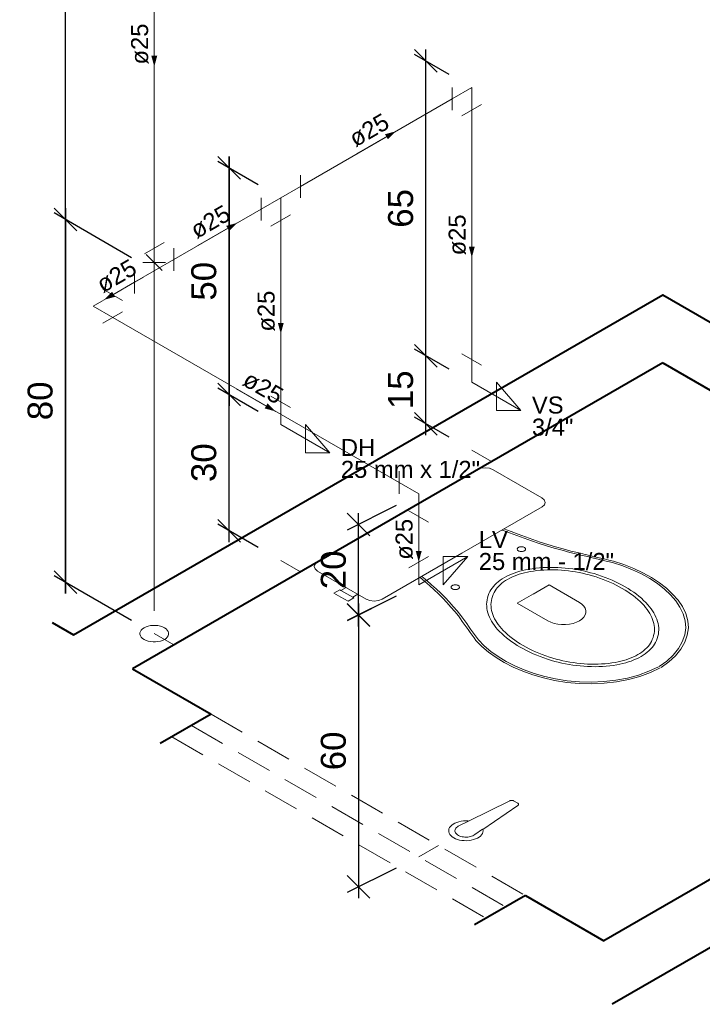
# Model space of a CAD drawing. Header units: millimetres. Extents: x -2027.9 to -2013.8, y -4155.9 to -4136.6.
# Tile 1 of 3: x -2025.8 to -2019.8, y -4154 to -4145.3. Entities that reach past the tile are written whole.
import ezdxf

# ---------------------------------------------------------------- set-up
doc = ezdxf.new("R2010")
doc.units = ezdxf.units.MM
doc.header["$MEASUREMENT"] = 0
doc.linetypes.add('HIDDEN2', pattern=[0.47625, 0.3175, -0.15875])
for name, color, linetype, lineweight in [('AF-Condutos', 4, 'Continuous', 5), ('AF-Conexões', 9, 'Continuous', 5), ('AF-Sentido conduto', 9, 'Continuous', 5), ('AF-Textos conduto', 7, 'Continuous', 5), ('Cotas', 1, 'Continuous', 5), ('MB_ALVENARIA', 7, 'Continuous', 40), ('MB_ESQUADRIA', 7, 'Continuous', 5), ('MB_MOBILIÁRIO', 8, 'Continuous', 13), ('Nível 1', 7, 'Continuous', 5), ('Texto da cota', 7, 'Continuous', 5), ('Textos', 7, 'Continuous', 5)]:
    doc.layers.add(name, color=color, linetype=linetype, lineweight=lineweight)
doc.styles.add('Arial', font='arial.ttf')
doc.dimstyles.new('UM_25.000000', dxfattribs={"dimtxt": 0.18, "dimasz": 0.2, "dimexe": 0.1, "dimexo": 0.2, "dimgap": 0, "dimtad": 1, "dimtih": 1, "dimtoh": 1, "dimdec": 1, "dimlfac": 25, "dimzin": 0, "dimdsep": 46, "dimtxsty": 'Standard', "dimcen": 0.09, "dimdle": 0.1, "dimadec": 1, "dimazin": 2, "dimtfac": 1, "dimtdec": 4, "dimtofl": 0, "dimtmove": 0, "dimatfit": 3, "dimfxl": 1, "dimtolj": 1, "dimarcsym": 0})

# ---------------------------------------------------------------- blocks, each defined once
blk = doc.blocks.new('_Oblique')
at = {"color": 0, "linetype": 'ByBlock', "lineweight": -2}
blk.add_line((-0.5, -0.5), (0.5, 0.5), dxfattribs=at)
blk = doc.blocks.new('*D6')
at = {"layer": 'Cotas', "color": 0, "lineweight": -2, "transparency": 16777216}
for p, q in [((-2022.5046, -4150.3544), (-2022.9348, -4150.5704)), ((-2022.8348, -4150.4202), (-2022.8348, -4153.0202)), ((-2022.5046, -4152.7544), (-2022.9348, -4152.9704))]:
    blk.add_line(p, q, dxfattribs=at)
at = {"layer": 'Defpoints', "color": 0, "transparency": 16777216}
for p in [(-2022.3046, -4150.254), (-2022.3046, -4152.654), (-2022.8348, -4152.9202)]:
    blk.add_point(p, dxfattribs=at)
at = {"layer": 'Cotas', "color": 0, "lineweight": -2, "transparency": 16777216, "xscale": 0.2, "yscale": 0.2, "zscale": 0.2}
for p, rotation in [((-2022.8348, -4150.5202), 90), ((-2022.8348, -4152.9202), 270)]:
    blk.add_blockref('_Oblique', p, dxfattribs=dict(at, rotation=rotation))
blk = doc.blocks.new('*D7')
at = {"layer": 'Cotas', "color": 0, "lineweight": -2, "transparency": 16777216}
for p, q in [((-2022.5046, -4149.5555), (-2022.9349, -4149.7741)), ((-2022.8349, -4150.6233), (-2022.8349, -4149.6233)), ((-2022.5046, -4150.3555), (-2022.9349, -4150.5741))]:
    blk.add_line(p, q, dxfattribs=at)
at = {"layer": 'Defpoints', "color": 0, "transparency": 16777216}
for p in [(-2022.3046, -4149.454), (-2022.8349, -4149.7233), (-2022.3046, -4150.254)]:
    blk.add_point(p, dxfattribs=at)
at = {"layer": 'Cotas', "color": 0, "lineweight": -2, "transparency": 16777216, "xscale": 0.2, "yscale": 0.2, "zscale": 0.2}
for p, rotation in [((-2022.8349, -4149.7233), 90), ((-2022.8349, -4150.5233), 270)]:
    blk.add_blockref('_Oblique', p, dxfattribs=dict(at, rotation=rotation))
blk = doc.blocks.new('*D8')
at = {"layer": 'Cotas', "color": 0, "lineweight": -2, "transparency": 16777216}
for p, q in [((-2024.8362, -4147.3699), (-2025.5202, -4146.975)), ((-2025.4202, -4146.9328), (-2025.4202, -4150.3328)), ((-2024.8362, -4150.5699), (-2025.5202, -4150.175))]:
    blk.add_line(p, q, dxfattribs=at)
at = {"layer": 'Defpoints', "color": 0, "transparency": 16777216}
for p in [(-2024.6362, -4147.4854), (-2025.4202, -4150.2328), (-2024.6362, -4150.6854)]:
    blk.add_point(p, dxfattribs=at)
at = {"layer": 'Cotas', "color": 0, "lineweight": -2, "transparency": 16777216, "xscale": 0.2, "yscale": 0.2, "zscale": 0.2}
for p, rotation in [((-2025.4202, -4147.0328), 90), ((-2025.4202, -4150.2328), 270)]:
    blk.add_blockref('_Oblique', p, dxfattribs=dict(at, rotation=rotation))
blk = doc.blocks.new('*D9')
at = {"layer": 'Cotas', "color": 0, "lineweight": -2, "transparency": 16777216}
for p, q in [((-2024.8362, -4147.3699), (-2025.5202, -4146.975)), ((-2025.4202, -4150.3328), (-2025.4202, -4146.9328)), ((-2024.8362, -4150.5699), (-2025.5202, -4150.175))]:
    blk.add_line(p, q, dxfattribs=at)
at = {"layer": 'Defpoints', "color": 0, "transparency": 16777216}
for p in [(-2025.4202, -4147.0328), (-2024.6362, -4147.4854), (-2024.6362, -4150.6854)]:
    blk.add_point(p, dxfattribs=at)
at = {"layer": 'Cotas', "color": 0, "lineweight": -2, "transparency": 16777216, "xscale": 0.2, "yscale": 0.2, "zscale": 0.2}
for p, rotation in [((-2025.4202, -4147.0328), 90), ((-2025.4202, -4150.2328), 270)]:
    blk.add_blockref('_Oblique', p, dxfattribs=dict(at, rotation=rotation))
blk = doc.blocks.new('*D10')
at = {"layer": 'Cotas', "color": 0, "lineweight": -2, "transparency": 16777216}
for p, q in [((-2025.4202, -4147.1328), (-2025.4202, -4142.9328)), ((-2024.8362, -4143.3699), (-2025.5202, -4142.975)), ((-2024.8362, -4147.3699), (-2025.5202, -4146.975))]:
    blk.add_line(p, q, dxfattribs=at)
at = {"layer": 'Defpoints', "color": 0, "transparency": 16777216}
for p in [(-2025.4202, -4143.0328), (-2024.6362, -4143.4854), (-2024.6362, -4147.4854)]:
    blk.add_point(p, dxfattribs=at)
at = {"layer": 'Cotas', "color": 0, "lineweight": -2, "transparency": 16777216, "xscale": 0.2, "yscale": 0.2, "zscale": 0.2}
for p, rotation in [((-2025.4202, -4143.0328), 90), ((-2025.4202, -4147.0328), 270)]:
    blk.add_blockref('_Oblique', p, dxfattribs=dict(at, rotation=rotation))
blk = doc.blocks.new('*D12')
at = {"layer": 'Cotas', "color": 0, "lineweight": -2, "transparency": 16777216}
for p, q in [((-2023.977, -4149.878), (-2023.977, -4148.478)), ((-2023.7208, -4148.7259), (-2024.077, -4148.5203)), ((-2023.7208, -4149.9259), (-2024.077, -4149.7203))]:
    blk.add_line(p, q, dxfattribs=at)
at = {"layer": 'Defpoints', "color": 0, "transparency": 16777216}
for p in [(-2023.977, -4148.578), (-2023.5208, -4148.8414), (-2023.5208, -4150.0414)]:
    blk.add_point(p, dxfattribs=at)
at = {"layer": 'Cotas', "color": 0, "lineweight": -2, "transparency": 16777216, "xscale": 0.2, "yscale": 0.2, "zscale": 0.2}
for p, rotation in [((-2023.977, -4148.578), 90), ((-2023.977, -4149.778), 270)]:
    blk.add_blockref('_Oblique', p, dxfattribs=dict(at, rotation=rotation))
blk = doc.blocks.new('*D13')
at = {"layer": 'Cotas', "color": 0, "lineweight": -2, "transparency": 16777216}
for p, q in [((-2023.977, -4148.678), (-2023.977, -4146.478)), ((-2023.7208, -4146.7259), (-2024.077, -4146.5203)), ((-2023.7208, -4148.7259), (-2024.077, -4148.5203))]:
    blk.add_line(p, q, dxfattribs=at)
at = {"layer": 'Defpoints', "color": 0, "transparency": 16777216}
for p in [(-2023.977, -4146.578), (-2023.5208, -4146.8414), (-2023.5208, -4148.8414)]:
    blk.add_point(p, dxfattribs=at)
at = {"layer": 'Cotas', "color": 0, "lineweight": -2, "transparency": 16777216, "xscale": 0.2, "yscale": 0.2, "zscale": 0.2}
for p, rotation in [((-2023.977, -4146.578), 90), ((-2023.977, -4148.578), 270)]:
    blk.add_blockref('_Oblique', p, dxfattribs=dict(at, rotation=rotation))
blk = doc.blocks.new('*D14')
at = {"layer": 'Cotas', "color": 0, "lineweight": -2, "transparency": 16777216}
for p, q in [((-2023.977, -4146.478), (-2023.977, -4148.678)), ((-2023.7208, -4146.7259), (-2024.077, -4146.5203)), ((-2023.7208, -4148.7259), (-2024.077, -4148.5203))]:
    blk.add_line(p, q, dxfattribs=at)
at = {"layer": 'Defpoints', "color": 0, "transparency": 16777216}
for p in [(-2023.5208, -4146.8414), (-2023.977, -4148.578), (-2023.5208, -4148.8414)]:
    blk.add_point(p, dxfattribs=at)
at = {"layer": 'Cotas', "color": 0, "lineweight": -2, "transparency": 16777216, "xscale": 0.2, "yscale": 0.2, "zscale": 0.2}
for p, rotation in [((-2023.977, -4146.578), 90), ((-2023.977, -4148.578), 270)]:
    blk.add_blockref('_Oblique', p, dxfattribs=dict(at, rotation=rotation))
blk = doc.blocks.new('*D15')
at = {"layer": 'Cotas', "color": 0, "lineweight": -2, "transparency": 16777216}
for p, q in [((-2022.2418, -4148.9351), (-2022.2418, -4148.1351)), ((-2022.0366, -4148.3536), (-2022.3418, -4148.1773)), ((-2022.0366, -4148.9536), (-2022.3418, -4148.7773))]:
    blk.add_line(p, q, dxfattribs=at)
at = {"layer": 'Defpoints', "color": 0, "transparency": 16777216}
for p in [(-2022.2418, -4148.2351), (-2021.8366, -4148.469), (-2021.8366, -4149.069)]:
    blk.add_point(p, dxfattribs=at)
at = {"layer": 'Cotas', "color": 0, "lineweight": -2, "transparency": 16777216, "xscale": 0.2, "yscale": 0.2, "zscale": 0.2}
for p, rotation in [((-2022.2418, -4148.2351), 90), ((-2022.2418, -4148.8351), 270)]:
    blk.add_blockref('_Oblique', p, dxfattribs=dict(at, rotation=rotation))
blk = doc.blocks.new('*D16')
at = {"layer": 'Cotas', "color": 0, "lineweight": -2, "transparency": 16777216}
for p, q in [((-2022.2418, -4148.3351), (-2022.2418, -4145.5351)), ((-2022.0366, -4145.7536), (-2022.3418, -4145.5773)), ((-2022.0366, -4148.3536), (-2022.3418, -4148.1773))]:
    blk.add_line(p, q, dxfattribs=at)
at = {"layer": 'Defpoints', "color": 0, "transparency": 16777216}
for p in [(-2022.2418, -4145.6351), (-2021.8366, -4145.869), (-2021.8366, -4148.469)]:
    blk.add_point(p, dxfattribs=at)
at = {"layer": 'Cotas', "color": 0, "lineweight": -2, "transparency": 16777216, "xscale": 0.2, "yscale": 0.2, "zscale": 0.2}
for p, rotation in [((-2022.2418, -4145.6351), 90), ((-2022.2418, -4148.2351), 270)]:
    blk.add_blockref('_Oblique', p, dxfattribs=dict(at, rotation=rotation))

msp = doc.modelspace()

# ---------------------------------------------------------------- hatches: boundary and pattern name
at = {"layer": 'AF-Sentido conduto', "linetype": 'Continuous'}
for points in [[(-2024.6362, -4145.6854), (-2024.6104, -4145.5888), (-2024.6621, -4145.5888)], [(-2022.5055, -4146.2552), (-2022.6021, -4146.2811), (-2022.5762, -4146.3259)], [(-2023.9053, -4147.0634), (-2024.0019, -4147.0893), (-2023.976, -4147.1341)], [(-2021.8366, -4147.369), (-2021.8107, -4147.2724), (-2021.8625, -4147.2724)], [(-2025.079, -4147.741), (-2024.9824, -4147.7151), (-2025.0082, -4147.6703)], [(-2023.5208, -4148.0414), (-2023.4949, -4147.9448), (-2023.5467, -4147.9448)], [(-2023.5667, -4148.7253), (-2023.6374, -4148.6546), (-2023.6633, -4148.6994)], [(-2022.3046, -4150.054), (-2022.2788, -4149.9574), (-2022.3305, -4149.9574)]]:
    msp.add_hatch(color=256, dxfattribs=at).paths.add_polyline_path(points)

# ---------------------------------------------------------------- linework, layer by layer
at = {"layer": 'AF-Condutos'}
for p, q in [((-2024.6362, -4143.7682), (-2024.6362, -4147.2854)), ((-2023.3476, -4146.7414), (-2022.0098, -4145.969)), ((-2021.8366, -4146.069), (-2021.8366, -4148.269)), ((-2024.463, -4147.3854), (-2023.694, -4146.9414)), ((-2023.5208, -4147.0414), (-2023.5208, -4148.6414)), ((-2024.8095, -4147.5854), (-2025.002, -4147.6966)), ((-2025.002, -4147.8966), (-2022.4778, -4149.354)), ((-2022.3046, -4149.654), (-2022.3046, -4150.054))]:
    msp.add_line(p, q, dxfattribs=at)
at = {"layer": 'AF-Conexões'}
for p, q in [((-2022.0098, -4145.869), (-2022.0098, -4146.069)), ((-2021.8366, -4145.869), (-2022.0098, -4145.969)), ((-2021.8366, -4145.869), (-2021.8366, -4146.069)), ((-2021.9232, -4146.119), (-2021.75, -4146.019)), ((-2023.3476, -4146.8414), (-2023.3476, -4146.6414)), ((-2023.5208, -4146.8414), (-2023.3476, -4146.7414)), ((-2023.694, -4146.8414), (-2023.694, -4147.0414)), ((-2023.5208, -4146.8414), (-2023.694, -4146.9414)), ((-2023.5208, -4146.8414), (-2023.5208, -4147.0414)), ((-2023.6074, -4147.0914), (-2023.4342, -4146.9914)), ((-2024.5496, -4147.2354), (-2024.7228, -4147.3354)), ((-2024.6362, -4147.4854), (-2024.6362, -4147.2854)), ((-2024.463, -4147.4854), (-2024.463, -4147.2854)), ((-2024.6362, -4147.4854), (-2024.463, -4147.3854)), ((-2024.8095, -4147.4854), (-2024.8095, -4147.6854)), ((-2024.6362, -4147.4854), (-2024.8095, -4147.5854)), ((-2025.1753, -4147.7966), (-2025.002, -4147.6966)), ((-2025.0886, -4147.6466), (-2024.9154, -4147.7466)), ((-2025.1753, -4147.7966), (-2025.002, -4147.8966)), ((-2024.9154, -4147.8466), (-2025.0886, -4147.9466)), ((-2021.9232, -4148.219), (-2021.75, -4148.319)), ((-2021.8366, -4148.469), (-2021.8366, -4148.269)), ((-2021.8366, -4148.469), (-2021.4036, -4148.719)), ((-2021.4036, -4148.719), (-2021.6201, -4148.469)), ((-2021.6201, -4148.469), (-2021.6201, -4148.719)), ((-2023.6074, -4148.5914), (-2023.4342, -4148.6914)), ((-2023.5208, -4148.8414), (-2023.5208, -4148.6414)), ((-2021.6201, -4148.719), (-2021.4036, -4148.719)), ((-2023.5208, -4148.8414), (-2023.0878, -4149.0914)), ((-2023.0878, -4149.0914), (-2023.3043, -4148.8414)), ((-2023.3043, -4148.8414), (-2023.3043, -4149.0914)), ((-2023.3043, -4149.0914), (-2023.0878, -4149.0914)), ((-2022.4778, -4149.454), (-2022.4778, -4149.254)), ((-2022.3046, -4149.454), (-2022.4778, -4149.354)), ((-2022.3046, -4149.454), (-2022.3046, -4149.654)), ((-2022.218, -4149.704), (-2022.3912, -4149.604)), ((-2022.218, -4150.004), (-2022.3912, -4150.104)), ((-2022.3046, -4150.254), (-2021.8716, -4150.004)), ((-2022.3046, -4150.254), (-2022.3046, -4150.054)), ((-2021.8716, -4150.004), (-2022.0881, -4150.004)), ((-2022.0881, -4150.004), (-2022.0881, -4150.254)), ((-2022.0881, -4150.254), (-2021.8716, -4150.004))]:
    msp.add_line(p, q, dxfattribs=at)
at = {"layer": 'AF-Sentido conduto'}
for points in [[(-2024.6362, -4145.2854), (-2024.6362, -4145.6854)], [(-2022.8519, -4146.4552), (-2022.5055, -4146.2552)], [(-2021.8366, -4146.969), (-2021.8366, -4147.369)], [(-2024.2517, -4147.2634), (-2023.9053, -4147.0634)], [(-2024.7325, -4147.541), (-2025.079, -4147.741)], [(-2023.5208, -4147.6414), (-2023.5208, -4148.0414)], [(-2023.9131, -4148.5253), (-2023.5667, -4148.7253)], [(-2022.3046, -4149.654), (-2022.3046, -4150.054)]]:
    msp.add_lwpolyline(points, dxfattribs=at)
at = {"layer": 'Cotas'}
for p, q in [((-2024.707, -4147.3423), (-2024.5655, -4147.4837)), ((-2024.707, -4147.3423), (-2024.5655, -4147.4837)), ((-2024.6362, -4150.4854), (-2024.6362, -4147.313)), ((-2024.7362, -4147.413), (-2024.5362, -4147.413))]:
    msp.add_line(p, q, dxfattribs=at)
at = {"layer": 'MB_ALVENARIA'}
for p, q in [((-2025.5375, -4150.5875), (-2025.3485, -4150.6966)), ((-2015.4758, -4150.9966), (-2020.6001, -4153.9551)), ((-2024.136, -4151.3966), (-2024.5838, -4151.6551)), ((-2021.3647, -4152.9966), (-2021.8125, -4153.2551))]:
    msp.add_line(p, q, dxfattribs=at)
for points in [[(-2025.3485, -4150.6966), (-2020.1523, -4147.6966)], [(-2020.1523, -4147.6966), (-2020.1523, -4147.6966), (-2018.0738, -4148.8966)], [(-2020.1523, -4148.2966), (-2024.8288, -4150.9966)], [(-2020.1523, -4148.2966), (-2018.5934, -4149.1966)], [(-2015.9954, -4150.6966), (-2020.6719, -4153.3966)], [(-2024.8288, -4150.9966), (-2024.136, -4151.3966)], [(-2021.3647, -4152.9966), (-2020.6719, -4153.3966), (-2020.6719, -4153.3966)]]:
    msp.add_lwpolyline(points, dxfattribs=at)
at = {"layer": 'MB_ESQUADRIA', "linetype": 'HIDDEN2'}
for points in [[(-2024.136, -4151.3966), (-2021.3647, -4152.9966)], [(-2024.3092, -4151.4966), (-2021.5379, -4153.0966)], [(-2024.4824, -4151.5966), (-2021.7111, -4153.1966)]]:
    msp.add_lwpolyline(points, dxfattribs=at)
at = {"layer": 'MB_MOBILIÁRIO'}
for p, q in [((-2023.1961, -4150.0539), (-2021.7851, -4149.2393)), ((-2021.8665, -4152.3402), (-2021.501, -4152.1596)), ((-2021.7391, -4152.4126), (-2021.4302, -4152.2004)), ((-2021.4315, -4152.1813), (-2021.4677, -4152.1603)), ((-2021.9461, -4152.3795), (-2021.8665, -4152.3402)), ((-2021.8111, -4152.4575), (-2021.7431, -4152.4116))]:
    msp.add_line(p, q, dxfattribs=at)
for points in [[(-2021.7851, -4149.2393), (-2021.7851, -4149.2393), (-2021.7529, -4149.2264), (-2021.7181, -4149.2235), (-2021.6809, -4149.2278), (-2021.6487, -4149.2407), (-2021.2197, -4149.4884), (-2021.2197, -4149.4884), (-2021.1974, -4149.507), (-2021.19, -4149.5285), (-2021.1949, -4149.5485), (-2021.2172, -4149.5671), (-2021.924, -4149.9752)], [(-2021.5669, -4149.7719), (-2021.5669, -4149.7719), (-2021.57, -4149.7708)], [(-2021.5669, -4149.7719), (-2021.504, -4149.7969), (-2021.4403, -4149.8212), (-2021.3758, -4149.8447), (-2021.3104, -4149.8674), (-2021.2442, -4149.8894), (-2021.1773, -4149.9106), (-2021.1097, -4149.9311), (-2021.0413, -4149.9507), (-2020.9723, -4149.9695)], [(-2021.5535, -4149.7609), (-2021.491, -4149.7858), (-2021.4277, -4149.8099), (-2021.3635, -4149.8333), (-2021.2986, -4149.8559), (-2021.2328, -4149.8777), (-2021.1663, -4149.8988), (-2021.0991, -4149.9191), (-2021.0312, -4149.9386), (-2020.9626, -4149.9573)], [(-2021.4255, -4149.9551), (-2021.4206, -4149.9575), (-2021.4151, -4149.9594), (-2021.409, -4149.9606), (-2021.4027, -4149.9613), (-2021.3963, -4149.9613), (-2021.39, -4149.9606), (-2021.3839, -4149.9594), (-2021.3784, -4149.9575), (-2021.3735, -4149.9551), (-2021.3693, -4149.9523), (-2021.3661, -4149.9491), (-2021.3639, -4149.9456), (-2021.3628, -4149.9419), (-2021.3628, -4149.9382), (-2021.3639, -4149.9346), (-2021.3661, -4149.9311), (-2021.3693, -4149.9279), (-2021.3735, -4149.9251), (-2021.3784, -4149.9227), (-2021.3839, -4149.9208), (-2021.39, -4149.9196), (-2021.3963, -4149.9189), (-2021.4027, -4149.9189), (-2021.409, -4149.9196), (-2021.4151, -4149.9208), (-2021.4206, -4149.9227), (-2021.4255, -4149.9251), (-2021.4297, -4149.9279), (-2021.4329, -4149.9311), (-2021.4351, -4149.9346), (-2021.4362, -4149.9382), (-2021.4362, -4149.9419), (-2021.4351, -4149.9456), (-2021.4329, -4149.9491), (-2021.4297, -4149.9523), (-2021.4255, -4149.9551)], [(-2020.9723, -4149.9695), (-2020.9305, -4149.9795), (-2020.8887, -4149.9895), (-2020.8469, -4149.9995), (-2020.8051, -4150.0094), (-2020.7633, -4150.0194), (-2020.7215, -4150.0294), (-2020.6797, -4150.0393), (-2020.6379, -4150.0492), (-2020.5961, -4150.0592)], [(-2020.9626, -4149.9573), (-2020.9209, -4149.9673), (-2020.8792, -4149.9772), (-2020.8375, -4149.9872), (-2020.7958, -4149.9971), (-2020.7541, -4150.0071), (-2020.7124, -4150.017), (-2020.6707, -4150.0269), (-2020.629, -4150.0369), (-2020.5873, -4150.0468)], [(-2023.1961, -4150.0539), (-2023.1961, -4150.0539), (-2023.2184, -4150.0725), (-2023.2258, -4150.094), (-2023.2184, -4150.1155), (-2023.1961, -4150.1341), (-2022.7671, -4150.3818), (-2022.7671, -4150.3818), (-2022.7348, -4150.3946), (-2022.6976, -4150.3989), (-2022.6604, -4150.3946), (-2022.6282, -4150.3818), (-2021.924, -4149.9752)], [(-2019.9793, -4150.4473), (-2020.0185, -4150.3911), (-2020.0658, -4150.337), (-2020.1208, -4150.2854), (-2020.1831, -4150.2366), (-2020.2523, -4150.1911), (-2020.3278, -4150.149), (-2020.4092, -4150.1108), (-2020.4959, -4150.0766), (-2020.5873, -4150.0468)], [(-2021.5495, -4150.1914), (-2021.5687, -4150.203), (-2021.5867, -4150.2153), (-2021.6035, -4150.2281), (-2021.6191, -4150.2415), (-2021.6333, -4150.2553), (-2021.6463, -4150.2695), (-2021.6578, -4150.2842), (-2021.668, -4150.2992), (-2021.6767, -4150.3144), (-2021.6767, -4150.3144), (-2021.6767, -4150.3144), (-2021.6767, -4150.3144), (-2021.6853, -4150.3326), (-2021.6924, -4150.3509), (-2021.698, -4150.3694), (-2021.7021, -4150.3881), (-2021.7047, -4150.4068), (-2021.7057, -4150.4256), (-2021.7053, -4150.4444), (-2021.7033, -4150.4632), (-2021.6998, -4150.4819), (-2021.6998, -4150.4819), (-2021.6998, -4150.4819), (-2021.6998, -4150.4819), (-2021.6947, -4150.5011), (-2021.6884, -4150.5202), (-2021.6808, -4150.5391), (-2021.672, -4150.5579), (-2021.6619, -4150.5764), (-2021.6505, -4150.5947), (-2021.638, -4150.6127), (-2021.6243, -4150.6305), (-2021.6094, -4150.6479), (-2021.6094, -4150.6479), (-2021.6094, -4150.6479), (-2021.6094, -4150.6479), (-2021.5914, -4150.6671), (-2021.5723, -4150.686), (-2021.5521, -4150.7045), (-2021.5308, -4150.7225), (-2021.5084, -4150.7402), (-2021.4851, -4150.7574), (-2021.4607, -4150.7741), (-2021.4353, -4150.7903), (-2021.409, -4150.806), (-2021.409, -4150.806), (-2021.409, -4150.806), (-2021.409, -4150.806), (-2021.3818, -4150.8212), (-2021.3537, -4150.8359), (-2021.3247, -4150.8499), (-2021.295, -4150.8634), (-2021.2644, -4150.8763), (-2021.2331, -4150.8886), (-2021.2011, -4150.9003), (-2021.1685, -4150.9113), (-2021.1351, -4150.9217), (-2021.1351, -4150.9217), (-2021.1351, -4150.9217), (-2021.1351, -4150.9217), (-2021.105, -4150.9303), (-2021.0742, -4150.9382), (-2021.043, -4150.9455), (-2021.0113, -4150.952), (-2020.9792, -4150.9578), (-2020.9467, -4150.9629), (-2020.9139, -4150.9673), (-2020.8809, -4150.971), (-2020.8476, -4150.9739), (-2020.8476, -4150.9739), (-2020.8476, -4150.9739), (-2020.8476, -4150.9739), (-2020.8152, -4150.9759), (-2020.7827, -4150.9771), (-2020.7502, -4150.9773), (-2020.7176, -4150.9767), (-2020.6851, -4150.9752), (-2020.6528, -4150.9728), (-2020.6208, -4150.9696), (-2020.589, -4150.9655), (-2020.5576, -4150.9606), (-2020.5576, -4150.9606), (-2020.5576, -4150.9606), (-2020.5576, -4150.9606), (-2020.5311, -4150.9555), (-2020.5052, -4150.9497), (-2020.4798, -4150.943), (-2020.4551, -4150.9355), (-2020.4312, -4150.9273), (-2020.4081, -4150.9183), (-2020.3859, -4150.9086), (-2020.3646, -4150.8982), (-2020.3444, -4150.8871), (-2020.3444, -4150.8871), (-2020.3444, -4150.8871), (-2020.3444, -4150.8871), (-2020.3252, -4150.8755), (-2020.3072, -4150.8632), (-2020.2904, -4150.8504), (-2020.2748, -4150.837), (-2020.2606, -4150.8232), (-2020.2476, -4150.809), (-2020.2361, -4150.7943), (-2020.2259, -4150.7793), (-2020.2172, -4150.7641), (-2020.2172, -4150.7641), (-2020.2172, -4150.7641), (-2020.2172, -4150.7641), (-2020.2086, -4150.7459), (-2020.2015, -4150.7276), (-2020.1959, -4150.709), (-2020.1918, -4150.6904), (-2020.1892, -4150.6717), (-2020.1882, -4150.6529), (-2020.1886, -4150.6341), (-2020.1906, -4150.6153), (-2020.1941, -4150.5966), (-2020.1941, -4150.5966), (-2020.1941, -4150.5966), (-2020.1941, -4150.5966), (-2020.1992, -4150.5774), (-2020.2055, -4150.5583), (-2020.2131, -4150.5394), (-2020.2219, -4150.5206), (-2020.232, -4150.5021), (-2020.2433, -4150.4838), (-2020.2559, -4150.4658), (-2020.2696, -4150.448), (-2020.2845, -4150.4306), (-2020.2845, -4150.4306), (-2020.2845, -4150.4306), (-2020.2845, -4150.4306), (-2020.3025, -4150.4114), (-2020.3216, -4150.3925), (-2020.3418, -4150.374), (-2020.3631, -4150.3559), (-2020.3854, -4150.3383), (-2020.4088, -4150.3211), (-2020.4332, -4150.3044), (-2020.4586, -4150.2882), (-2020.4849, -4150.2725), (-2020.4849, -4150.2725), (-2020.4849, -4150.2725), (-2020.4849, -4150.2725), (-2020.5121, -4150.2573), (-2020.5402, -4150.2426), (-2020.5691, -4150.2286), (-2020.5989, -4150.2151), (-2020.6295, -4150.2022), (-2020.6608, -4150.1899), (-2020.6928, -4150.1782), (-2020.7254, -4150.1672), (-2020.7588, -4150.1568), (-2020.7588, -4150.1568), (-2020.7588, -4150.1568), (-2020.7588, -4150.1568), (-2020.7889, -4150.1482), (-2020.8197, -4150.1403), (-2020.8509, -4150.133), (-2020.8826, -4150.1265), (-2020.9147, -4150.1207), (-2020.9472, -4150.1156), (-2020.98, -4150.1112), (-2021.013, -4150.1075), (-2021.0463, -4150.1046), (-2021.0463, -4150.1046), (-2021.0463, -4150.1046), (-2021.0463, -4150.1046), (-2021.0787, -4150.1026), (-2021.1112, -4150.1014), (-2021.1437, -4150.1012), (-2021.1763, -4150.1018), (-2021.2087, -4150.1033), (-2021.2411, -4150.1056), (-2021.2731, -4150.1089), (-2021.3049, -4150.113), (-2021.3363, -4150.1179), (-2021.3363, -4150.1179), (-2021.3363, -4150.1179), (-2021.3363, -4150.1179), (-2021.3628, -4150.123), (-2021.3887, -4150.1288), (-2021.4141, -4150.1355), (-2021.4388, -4150.143), (-2021.4627, -4150.1512), (-2021.4858, -4150.1602), (-2021.508, -4150.1699), (-2021.5293, -4150.1803), (-2021.5495, -4150.1914), (-2021.5495, -4150.1914), (-2021.5495, -4150.1914)], [(-2021.5214, -4150.2076), (-2021.5393, -4150.2185), (-2021.5561, -4150.23), (-2021.5718, -4150.242), (-2021.5864, -4150.2545), (-2021.5997, -4150.2674), (-2021.6118, -4150.2807), (-2021.6226, -4150.2944), (-2021.6321, -4150.3084), (-2021.6403, -4150.3227), (-2021.6403, -4150.3227), (-2021.6403, -4150.3227), (-2021.6403, -4150.3227), (-2021.6484, -4150.3399), (-2021.6551, -4150.3573), (-2021.6604, -4150.3748), (-2021.6643, -4150.3925), (-2021.6668, -4150.4102), (-2021.6678, -4150.428), (-2021.6673, -4150.4458), (-2021.6654, -4150.4636), (-2021.6621, -4150.4813), (-2021.6621, -4150.4813), (-2021.6621, -4150.4813), (-2021.6621, -4150.4813), (-2021.6573, -4150.4996), (-2021.6513, -4150.5178), (-2021.644, -4150.5359), (-2021.6356, -4150.5538), (-2021.626, -4150.5715), (-2021.6152, -4150.5889), (-2021.6032, -4150.6061), (-2021.5901, -4150.6231), (-2021.5759, -4150.6397), (-2021.5759, -4150.6397), (-2021.5759, -4150.6397), (-2021.5759, -4150.6397), (-2021.5587, -4150.6581), (-2021.5403, -4150.6762), (-2021.5209, -4150.694), (-2021.5005, -4150.7113), (-2021.4791, -4150.7282), (-2021.4566, -4150.7447), (-2021.4332, -4150.7607), (-2021.4089, -4150.7763), (-2021.3837, -4150.7914), (-2021.3837, -4150.7914), (-2021.3837, -4150.7914), (-2021.3837, -4150.7914), (-2021.3576, -4150.806), (-2021.3306, -4150.82), (-2021.3028, -4150.8335), (-2021.2743, -4150.8465), (-2021.2449, -4150.8588), (-2021.2149, -4150.8706), (-2021.1842, -4150.8818), (-2021.1529, -4150.8924), (-2021.1209, -4150.9024), (-2021.1209, -4150.9024), (-2021.1209, -4150.9024), (-2021.1209, -4150.9024), (-2021.0921, -4150.9106), (-2021.0628, -4150.9181), (-2021.033, -4150.925), (-2021.0028, -4150.9313), (-2020.9721, -4150.9368), (-2020.9412, -4150.9417), (-2020.9099, -4150.9459), (-2020.8783, -4150.9494), (-2020.8466, -4150.9522), (-2020.8466, -4150.9522), (-2020.8466, -4150.9522), (-2020.8466, -4150.9522), (-2020.8159, -4150.9541), (-2020.7851, -4150.9552), (-2020.7543, -4150.9554), (-2020.7235, -4150.9548), (-2020.6927, -4150.9534), (-2020.6621, -4150.9512), (-2020.6317, -4150.9481), (-2020.6016, -4150.9442), (-2020.5719, -4150.9395), (-2020.5719, -4150.9395), (-2020.5719, -4150.9395), (-2020.5719, -4150.9395), (-2020.5471, -4150.9348), (-2020.5229, -4150.9294), (-2020.4992, -4150.9231), (-2020.4761, -4150.9161), (-2020.4537, -4150.9084), (-2020.4321, -4150.9), (-2020.4113, -4150.8909), (-2020.3915, -4150.8812), (-2020.3725, -4150.8709), (-2020.3725, -4150.8709), (-2020.3725, -4150.8709), (-2020.3725, -4150.8709), (-2020.3546, -4150.86), (-2020.3378, -4150.8485), (-2020.3221, -4150.8365), (-2020.3075, -4150.824), (-2020.2942, -4150.8111), (-2020.2821, -4150.7978), (-2020.2713, -4150.7841), (-2020.2618, -4150.7701), (-2020.2536, -4150.7558), (-2020.2536, -4150.7558), (-2020.2536, -4150.7558), (-2020.2536, -4150.7558), (-2020.2455, -4150.7386), (-2020.2388, -4150.7212), (-2020.2335, -4150.7037), (-2020.2296, -4150.686), (-2020.2271, -4150.6683), (-2020.2261, -4150.6505), (-2020.2266, -4150.6327), (-2020.2284, -4150.6149), (-2020.2318, -4150.5972), (-2020.2318, -4150.5972), (-2020.2318, -4150.5972), (-2020.2318, -4150.5972), (-2020.2366, -4150.5789), (-2020.2426, -4150.5606), (-2020.2498, -4150.5426), (-2020.2583, -4150.5247), (-2020.2679, -4150.507), (-2020.2787, -4150.4896), (-2020.2907, -4150.4724), (-2020.3038, -4150.4554), (-2020.318, -4150.4388), (-2020.318, -4150.4388), (-2020.318, -4150.4388), (-2020.318, -4150.4388), (-2020.3352, -4150.4204), (-2020.3536, -4150.4023), (-2020.3729, -4150.3845), (-2020.3934, -4150.3672), (-2020.4148, -4150.3503), (-2020.4373, -4150.3338), (-2020.4606, -4150.3177), (-2020.485, -4150.3022), (-2020.5102, -4150.2871), (-2020.5102, -4150.2871), (-2020.5102, -4150.2871), (-2020.5102, -4150.2871), (-2020.5363, -4150.2725), (-2020.5633, -4150.2585), (-2020.5911, -4150.245), (-2020.6196, -4150.232), (-2020.6489, -4150.2196), (-2020.679, -4150.2078), (-2020.7097, -4150.1967), (-2020.741, -4150.1861), (-2020.773, -4150.1761), (-2020.773, -4150.1761), (-2020.773, -4150.1761), (-2020.773, -4150.1761), (-2020.8018, -4150.1679), (-2020.8311, -4150.1603), (-2020.8609, -4150.1534), (-2020.8911, -4150.1472), (-2020.9218, -4150.1416), (-2020.9527, -4150.1368), (-2020.984, -4150.1326), (-2021.0155, -4150.1291), (-2021.0473, -4150.1263), (-2021.0473, -4150.1263), (-2021.0473, -4150.1263), (-2021.0473, -4150.1263), (-2021.078, -4150.1244), (-2021.1087, -4150.1233), (-2021.1396, -4150.1231), (-2021.1704, -4150.1237), (-2021.2012, -4150.1251), (-2021.2318, -4150.1273), (-2021.2622, -4150.1304), (-2021.2923, -4150.1343), (-2021.322, -4150.139), (-2021.322, -4150.139), (-2021.322, -4150.139), (-2021.322, -4150.139), (-2021.3468, -4150.1437), (-2021.371, -4150.1491), (-2021.3947, -4150.1554), (-2021.4178, -4150.1624), (-2021.4402, -4150.1701), (-2021.4618, -4150.1785), (-2021.4826, -4150.1875), (-2021.5024, -4150.1973), (-2021.5214, -4150.2076), (-2021.5214, -4150.2076), (-2021.5214, -4150.2076)], [(-2020.0012, -4150.4517), (-2020.0392, -4150.3965), (-2020.0852, -4150.3434), (-2020.1388, -4150.2928), (-2020.1997, -4150.2449), (-2020.2674, -4150.2002), (-2020.3415, -4150.159), (-2020.4213, -4150.1216), (-2020.5064, -4150.0882), (-2020.5961, -4150.0592)], [(-2021.9549, -4150.5302), (-2021.9873, -4150.4906), (-2022.0211, -4150.4514), (-2022.0562, -4150.4126), (-2022.0927, -4150.3742), (-2022.1306, -4150.3362), (-2022.1697, -4150.2987), (-2022.2102, -4150.2617), (-2022.252, -4150.2251), (-2022.2951, -4150.1891)], [(-2022.2761, -4150.1813), (-2022.2761, -4150.1813), (-2022.2779, -4150.1795)], [(-2021.9338, -4150.5246), (-2021.9664, -4150.4848), (-2022.0004, -4150.4453), (-2022.0357, -4150.4062), (-2022.0725, -4150.3676), (-2022.1105, -4150.3294), (-2022.15, -4150.2917), (-2022.1907, -4150.2544), (-2022.2327, -4150.2176), (-2022.2761, -4150.1813)], [(-2022.8762, -4150.3703), (-2022.9282, -4150.4004), (-2022.9902, -4150.3646), (-2023.0522, -4150.3288), (-2023.0002, -4150.2987), (-2022.9902, -4150.3045), (-2022.9456, -4150.2787)], [(-2022.9902, -4150.3045), (-2022.8861, -4150.3646)], [(-2022.0083, -4150.2916), (-2022.0033, -4150.2939), (-2021.9978, -4150.2958), (-2021.9918, -4150.2971), (-2021.9854, -4150.2977), (-2021.979, -4150.2977), (-2021.9727, -4150.2971), (-2021.9667, -4150.2958), (-2021.9611, -4150.2939), (-2021.9562, -4150.2916), (-2021.9521, -4150.2887), (-2021.9489, -4150.2855), (-2021.9467, -4150.282), (-2021.9455, -4150.2784), (-2021.9455, -4150.2747), (-2021.9467, -4150.271), (-2021.9489, -4150.2676), (-2021.9521, -4150.2643), (-2021.9562, -4150.2615), (-2021.9611, -4150.2591), (-2021.9667, -4150.2573), (-2021.9727, -4150.256), (-2021.979, -4150.2554), (-2021.9854, -4150.2554), (-2021.9918, -4150.256), (-2021.9978, -4150.2573), (-2022.0033, -4150.2591), (-2022.0083, -4150.2615), (-2022.0124, -4150.2643), (-2022.0156, -4150.2676), (-2022.0178, -4150.271), (-2022.0189, -4150.2747), (-2022.0189, -4150.2784), (-2022.0178, -4150.282), (-2022.0156, -4150.2855), (-2022.0124, -4150.2887), (-2022.0083, -4150.2916)], [(-2020.8874, -4150.4104), (-2021.1552, -4150.2558), (-2021.2966, -4150.3374)], [(-2022.8861, -4150.3646), (-2022.8415, -4150.3388)], [(-2022.8762, -4150.3703), (-2022.8861, -4150.3646)], [(-2021.1676, -4150.5722), (-2021.4355, -4150.4176), (-2021.2941, -4150.3359)], [(-2021.1676, -4150.5722), (-2021.1412, -4150.585), (-2021.1113, -4150.595), (-2021.0788, -4150.6018), (-2021.0448, -4150.6052), (-2021.0103, -4150.6052), (-2020.9763, -4150.6018), (-2020.9438, -4150.595), (-2020.9139, -4150.585), (-2020.8874, -4150.5722), (-2020.8652, -4150.5569), (-2020.848, -4150.5396), (-2020.8362, -4150.5209), (-2020.8302, -4150.5013), (-2020.8302, -4150.4813), (-2020.8362, -4150.4617), (-2020.848, -4150.4429), (-2020.8652, -4150.4257), (-2020.8874, -4150.4104)], [(-2020.1857, -4150.9759), (-2020.118, -4150.9273), (-2020.0609, -4150.8744), (-2020.015, -4150.818), (-2019.981, -4150.7588), (-2019.9595, -4150.6977), (-2019.9508, -4150.6356), (-2019.9549, -4150.5733), (-2019.9718, -4150.5117), (-2020.0012, -4150.4517)], [(-2020.1685, -4150.9849), (-2020.0991, -4150.9351), (-2020.0404, -4150.8808), (-2019.9934, -4150.823), (-2019.9586, -4150.7623), (-2019.9365, -4150.6996), (-2019.9275, -4150.6359), (-2019.9317, -4150.572), (-2019.9491, -4150.5088), (-2019.9793, -4150.4473)], [(-2021.7999, -4150.7469), (-2021.8171, -4150.7228), (-2021.8343, -4150.6987), (-2021.8515, -4150.6747), (-2021.8687, -4150.6506), (-2021.8859, -4150.6265), (-2021.9031, -4150.6024), (-2021.9204, -4150.5784), (-2021.9376, -4150.5543), (-2021.9549, -4150.5302)], [(-2021.7784, -4150.7418), (-2021.7956, -4150.7177), (-2021.8129, -4150.6935), (-2021.8301, -4150.6694), (-2021.8473, -4150.6453), (-2021.8646, -4150.6211), (-2021.8819, -4150.597), (-2021.8992, -4150.5729), (-2021.9165, -4150.5487), (-2021.9338, -4150.5246)], [(-2021.7999, -4150.7469), (-2021.7483, -4150.7997), (-2021.6891, -4150.8497), (-2021.6229, -4150.8967), (-2021.55, -4150.9403), (-2021.4711, -4150.9803), (-2021.3866, -4151.0162), (-2021.2972, -4151.048), (-2021.2035, -4151.0753), (-2021.1062, -4151.0979)], [(-2021.7784, -4150.7418), (-2021.7281, -4150.7936), (-2021.6703, -4150.8427), (-2021.6055, -4150.8888), (-2021.5342, -4150.9316), (-2021.4568, -4150.9707), (-2021.3739, -4151.0058), (-2021.2861, -4151.0368), (-2021.1941, -4151.0633), (-2021.0985, -4151.0853)], [(-2021.1062, -4151.0979), (-2020.9997, -4151.1154), (-2020.8903, -4151.1254), (-2020.7796, -4151.1278), (-2020.6692, -4151.1226), (-2020.5607, -4151.1099), (-2020.4555, -4151.0898), (-2020.3553, -4151.0626), (-2020.2613, -4151.0288), (-2020.175, -4150.9887)], [(-2021.0985, -4151.0853), (-2020.9947, -4151.1023), (-2020.888, -4151.112), (-2020.7801, -4151.1144), (-2020.6725, -4151.1093), (-2020.5667, -4151.0969), (-2020.4641, -4151.0773), (-2020.3664, -4151.0508), (-2020.2748, -4151.0178), (-2020.1906, -4150.9788)], [(-2021.4677, -4152.1603), (-2021.4708, -4152.1588), (-2021.4743, -4152.1576), (-2021.4781, -4152.1568), (-2021.4821, -4152.1563), (-2021.4861, -4152.1562), (-2021.4901, -4152.1565), (-2021.494, -4152.1572), (-2021.4977, -4152.1582), (-2021.501, -4152.1596)], [(-2021.4302, -4152.2004), (-2021.4278, -4152.1985), (-2021.426, -4152.1964), (-2021.4248, -4152.1942), (-2021.4243, -4152.1919), (-2021.4245, -4152.1895), (-2021.4253, -4152.1872), (-2021.4268, -4152.1851), (-2021.4289, -4152.183), (-2021.4315, -4152.1813)], [(-2021.8684, -4152.338), (-2021.8893, -4152.3372), (-2021.9102, -4152.338), (-2021.9307, -4152.3405), (-2021.9504, -4152.3447), (-2021.969, -4152.3503), (-2021.986, -4152.3574), (-2022.0011, -4152.3658), (-2022.0141, -4152.3753), (-2022.0247, -4152.3857), (-2022.0327, -4152.3969), (-2022.038, -4152.4086), (-2022.0404, -4152.4206), (-2022.0399, -4152.4327), (-2022.0365, -4152.4446), (-2022.0303, -4152.4562), (-2022.0214, -4152.4672), (-2022.01, -4152.4773), (-2021.9962, -4152.4864), (-2021.9804, -4152.4944), (-2021.9628, -4152.501), (-2021.9439, -4152.5061), (-2021.9238, -4152.5097), (-2021.9032, -4152.5116), (-2021.8822, -4152.5119), (-2021.8614, -4152.5105), (-2021.8411, -4152.5075), (-2021.8217, -4152.5029), (-2021.8037, -4152.4968), (-2021.7872, -4152.4893), (-2021.7727, -4152.4805), (-2021.7605, -4152.4707), (-2021.7507, -4152.46), (-2021.7435, -4152.4486), (-2021.7392, -4152.4368), (-2021.7377, -4152.4247), (-2021.7391, -4152.4126)], [(-2021.9461, -4152.3795), (-2021.9556, -4152.3841), (-2021.964, -4152.3893), (-2021.9712, -4152.3951), (-2021.977, -4152.4014), (-2021.9814, -4152.408), (-2021.9843, -4152.415), (-2021.9857, -4152.422), (-2021.9855, -4152.4292), (-2021.9837, -4152.4362), (-2021.9803, -4152.4431), (-2021.9755, -4152.4496), (-2021.9693, -4152.4558), (-2021.9617, -4152.4614), (-2021.953, -4152.4665), (-2021.9432, -4152.4708), (-2021.9326, -4152.4744), (-2021.9212, -4152.4772), (-2021.9093, -4152.4791), (-2021.8971, -4152.4802), (-2021.8848, -4152.4803), (-2021.8725, -4152.4795), (-2021.8605, -4152.4779), (-2021.849, -4152.4753), (-2021.8381, -4152.4719), (-2021.828, -4152.4678), (-2021.819, -4152.4629), (-2021.8111, -4152.4575)]]:
    msp.add_lwpolyline(points, dxfattribs=at)
at = {"layer": 'Nível 1'}
for p, q in [((-2021.6634, -4149.169), (-2021.8366, -4149.069)), ((-2023.3476, -4150.1414), (-2023.5208, -4150.0414)), ((-2024.463, -4150.7854), (-2024.6362, -4150.6854)), ((-2022.1314, -4152.554), (-2022.3046, -4152.654))]:
    msp.add_line(p, q, dxfattribs=at)
msp.add_lwpolyline([(-2024.7258, -4150.7371), (-2024.7089, -4150.7453), (-2024.6898, -4150.7517), (-2024.669, -4150.756), (-2024.6473, -4150.7583), (-2024.6252, -4150.7583), (-2024.6035, -4150.756), (-2024.5827, -4150.7517), (-2024.5636, -4150.7453), (-2024.5467, -4150.7371), (-2024.5325, -4150.7273), (-2024.5215, -4150.7163), (-2024.5139, -4150.7043), (-2024.5101, -4150.6918), (-2024.5101, -4150.679), (-2024.5139, -4150.6665), (-2024.5215, -4150.6545), (-2024.5325, -4150.6435), (-2024.5467, -4150.6337), (-2024.5636, -4150.6255), (-2024.5827, -4150.6191), (-2024.6035, -4150.6148), (-2024.6252, -4150.6126), (-2024.6473, -4150.6126), (-2024.669, -4150.6148), (-2024.6898, -4150.6191), (-2024.7089, -4150.6255), (-2024.7258, -4150.6337), (-2024.74, -4150.6435), (-2024.751, -4150.6545), (-2024.7586, -4150.6665), (-2024.7624, -4150.679), (-2024.7624, -4150.6918), (-2024.7586, -4150.7043), (-2024.751, -4150.7163), (-2024.74, -4150.7273), (-2024.7258, -4150.7371)], dxfattribs=at)

# ---------------------------------------------------------------- texts
at = {"layer": 'AF-Textos conduto', "char_height": 0.15, "width": 0.723721, "attachment_point": 8, "line_spacing_factor": 0.6, "style": 'Arial'}
for insert, rotation in [((-2024.6867, -4145.4854), 90.00021), ((-2022.7039, -4146.3115), 30.00007), ((-2024.1038, -4147.1197), 30.00007), ((-2021.8871, -4147.169), 90.00021), ((-2024.931, -4147.5973), 30.00007), ((-2023.5713, -4147.8414), 90.00021), ((-2023.7147, -4148.5815), 329.99993), ((-2022.3551, -4149.854), 90.00021)]:
    msp.add_mtext('ø25', dxfattribs=dict(at, insert=insert, rotation=rotation))
at = {"layer": 'Texto da cota', "char_height": 0.22, "width": 0.707383, "attachment_point": 8, "rotation": 90.00021, "line_spacing_factor": 0.9, "style": 'Arial'}
for s, insert in [('65', (-2022.3518, -4146.9351)), ('50', (-2024.087, -4147.578)), ('50', (-2024.087, -4147.578)), ('15', (-2022.3518, -4148.5351)), ('80', (-2025.5302, -4148.6328)), ('80', (-2025.5302, -4148.6328)), ('30', (-2024.087, -4149.178)), ('20', (-2022.9449, -4150.1233)), ('60', (-2022.9448, -4151.7202))]:
    msp.add_mtext(s, dxfattribs=dict(at, insert=insert))
at = {"layer": 'Textos', "char_height": 0.15, "attachment_point": 7, "line_spacing_factor": 0.6, "style": 'Arial'}
for s, insert, width in [('VS', (-2021.307, -4148.7465), 0.560273), ('3/4"', (-2021.307, -4148.9415), 0.732949), ('DH', (-2022.9912, -4149.1189), 0.606621), ('25 mm x 1/2"', (-2022.9912, -4149.3139), 2.459912), ('LV', (-2021.775, -4149.9315), 0.513721), ('25 mm - 1/2"', (-2021.775, -4150.1265), 2.389775)]:
    msp.add_mtext(s, dxfattribs=dict(at, insert=insert, width=width))

# ---------------------------------------------------------------- dimensions: what is measured, and where the dimension line sits
at = {"layer": 'Cotas'}
for base, p1, p2, picture, middle in [((-2025.4202, -4143.0328), (-2024.6362, -4147.4854), (-2024.6362, -4143.4854), '*D10', (-2025.6402, -4145.0328)), ((-2022.2418, -4145.6351), (-2021.8366, -4148.469), (-2021.8366, -4145.869), '*D16', (-2022.4618, -4146.9351)), ((-2023.977, -4146.578), (-2023.5208, -4148.8414), (-2023.5208, -4146.8414), '*D13', (-2024.197, -4147.578)), ((-2023.977, -4148.578), (-2023.5208, -4146.8414), (-2023.5208, -4148.8414), '*D14', (-2024.197, -4147.578)), ((-2025.4202, -4150.2328), (-2024.6362, -4147.4854), (-2024.6362, -4150.6854), '*D8', (-2025.6402, -4148.6328)), ((-2025.4202, -4147.0328), (-2024.6362, -4150.6854), (-2024.6362, -4147.4854), '*D9', (-2025.6402, -4148.6328)), ((-2022.2418, -4148.2351), (-2021.8366, -4149.069), (-2021.8366, -4148.469), '*D15', (-2022.4618, -4148.5351)), ((-2023.977, -4148.578), (-2023.5208, -4150.0414), (-2023.5208, -4148.8414), '*D12', (-2024.197, -4149.178)), ((-2022.8349, -4149.7233), (-2022.3046, -4150.254), (-2022.3046, -4149.454), '*D7', (-2023.0549, -4150.1233)), ((-2022.8348, -4152.9202), (-2022.3046, -4150.254), (-2022.3046, -4152.654), '*D6', (-2023.0548, -4151.7202))]:
    dim = msp.add_linear_dim(base=base, p1=p1, p2=p2, angle=90, text=' ', dimstyle='UM_25.000000', override={"dimtxt": 0.22, "dimasz": 0.2, "dimexe": 0.1, "dimexo": 0.2, "dimtad": 1, "dimtih": 0, "dimtoh": 0, "dimdec": 1, "dimlfac": 25, "dimzin": 8, "dimtxsty": 'Arial', "dimblk": 'Oblique', "dimblk1": 'Oblique', "dimblk2": 'Oblique', "dimsah": 1, "dimdle": 0.1, "dimse1": 0, "dimse2": 0, "dimclrt": 256, "dimadec": 1, "dimazin": 3, "dimtmove": 2, "dimldrblk": 'Oblique'}, dxfattribs=at)
    dim.commit()
    dim.dimension.update_dxf_attribs({"geometry": picture, "text_midpoint": middle, "dimtype": 160, "text_rotation": 90})

doc.saveas('drawing.dxf')
